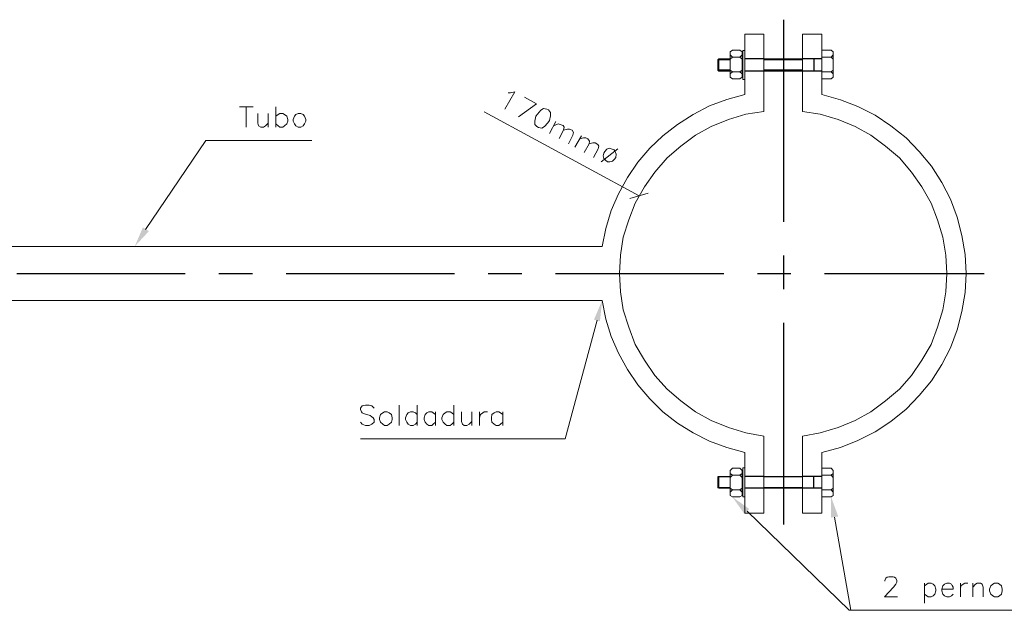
# Model space of a CAD drawing. Header units: millimetres. Extents: x 8 to 202, y 3 to 294.
# Tile 5 of 9: x 75 to 152, y 51 to 97. Entities that reach past the tile are written whole.
import ezdxf

# ---------------------------------------------------------------- set-up
doc = ezdxf.new("R2010")
doc.units = ezdxf.units.MM
doc.layers.add('DGE_CONTORNOS', color=7, linetype='Continuous', lineweight=0)
doc.layers.add('DGE_RELLENO', color=7, linetype='Continuous', lineweight=0)

msp = doc.modelspace()

# ---------------------------------------------------------------- hatches: boundary and pattern name
at = {"layer": 'DGE_RELLENO', "true_color": 0x000000}
for points in [[(85.4287, 80.8427), (84.328, 79.6574), (84.963, 81.139)], [(120.142, 73.9424), (120.777, 75.424), (120.6077, 73.8154)], [(131.8683, 58.787), (130.937, 60.0994), (132.2493, 59.168)], [(138.6417, 58.4907), (138.6417, 60.0994), (139.192, 58.5754)]]:
    msp.add_hatch(color=7, dxfattribs=at).paths.add_polyline_path(points, flags=0)

# ---------------------------------------------------------------- linework, layer by layer
at = {"layer": 'DGE_CONTORNOS', "lineweight": 30}
for points in [[(134.9163, 97.3527), (134.9163, 81.5624)], [(130.7677, 94.22), (129.794, 94.22)], [(133.3923, 94.3047), (131.9107, 94.3047)], [(136.398, 94.22), (133.3923, 94.22)], [(137.922, 94.3047), (136.398, 94.3047)], [(137.287, 94.3047), (137.287, 93.331)], [(130.7677, 93.4157), (129.794, 93.4157)], [(133.3923, 93.331), (131.9107, 93.331)], [(136.398, 93.4157), (133.3923, 93.4157)], [(137.922, 93.331), (136.398, 93.331)], [(134.9163, 78.9377), (134.9163, 76.313)], [(75.1417, 77.5407), (88.265, 77.5407)], [(90.8897, 77.5407), (93.5143, 77.5407)], [(96.139, 77.5407), (109.2623, 77.5407)], [(111.887, 77.5407), (114.5117, 77.5407)], [(117.1363, 77.5407), (130.2597, 77.5407)], [(132.8843, 77.5407), (135.509, 77.5407)], [(138.1337, 77.5407), (150.5797, 77.5407)], [(134.9163, 73.6884), (134.9163, 57.9404)], [(130.7677, 61.6657), (129.794, 61.6657)], [(133.3923, 61.708), (131.9107, 61.708)], [(136.398, 61.6657), (133.3923, 61.6657)], [(137.922, 61.708), (136.398, 61.708)], [(137.287, 60.7767), (137.287, 61.708)], [(130.7677, 60.819), (129.794, 60.819)], [(133.3923, 60.7767), (131.9107, 60.7767)], [(136.398, 60.819), (133.3923, 60.819)], [(137.922, 60.7767), (136.398, 60.7767)]]:
    msp.add_lwpolyline(points, dxfattribs=at)
at = {"layer": 'DGE_CONTORNOS', "lineweight": 13}
for points in [[(131.9107, 91.5107), (131.9107, 96.2097), (133.3923, 96.2097), (133.3923, 90.1984), (131.9953, 89.9867), (130.6407, 89.5634), (129.286, 89.013), (128.0583, 88.3357), (126.9153, 87.489), (125.857, 86.5577), (124.8833, 85.457), (124.079, 84.314), (123.3593, 83.044), (122.8513, 81.7317), (122.428, 80.377), (122.2163, 78.98), (122.1317, 77.5407), (122.2163, 76.1014), (122.428, 74.7044), (122.8513, 73.3497), (123.3593, 71.995), (124.079, 70.7674), (124.8833, 69.582), (125.857, 68.5237), (126.9153, 67.5924), (128.0583, 66.7457), (129.286, 66.0684), (130.6407, 65.518), (131.9953, 65.0947), (133.3923, 64.8407), (133.3923, 58.8294), (131.9107, 58.8294), (131.9107, 63.5707)], [(136.398, 64.8407), (136.398, 58.8294), (137.922, 58.8294), (137.922, 63.5707), (139.3613, 63.9517), (140.716, 64.502), (142.0707, 65.1794), (143.2983, 65.9837), (144.4837, 66.9574), (145.4997, 68.0157), (146.4733, 69.1587), (147.2777, 70.4287), (147.955, 71.741), (148.463, 73.138), (148.844, 74.5774), (149.098, 76.059), (149.1827, 77.5407), (149.098, 79.0224), (148.844, 80.504), (148.463, 81.9434), (147.955, 83.3404), (147.2777, 84.6527), (146.4733, 85.9227), (145.4997, 87.0657), (144.4837, 88.124), (143.2983, 89.0554), (142.0707, 89.902), (140.716, 90.5794), (139.3613, 91.0874), (137.922, 91.5107), (137.922, 96.2097), (136.398, 96.2097), (136.398, 90.1984)], [(130.937, 94.982), (130.7677, 94.855)], [(130.7677, 94.855), (130.7677, 92.8653)], [(130.7677, 94.2624), (130.937, 94.4317), (130.7677, 94.601)], [(130.937, 94.982), (131.5297, 94.982)], [(131.5297, 94.982), (131.699, 94.855)], [(131.699, 94.2624), (131.5297, 94.4317), (131.699, 94.601)], [(131.699, 94.855), (131.699, 92.8653)], [(131.7413, 94.9397), (131.9107, 94.9397), (131.9107, 92.696), (131.7413, 92.696), (131.7413, 94.9397)], [(137.922, 94.982), (138.6417, 94.982), (138.811, 94.855)], [(137.922, 94.982), (137.922, 92.7384)], [(138.6417, 94.4317), (138.811, 94.601)], [(138.811, 94.855), (138.811, 92.8653)], [(129.794, 94.22), (129.8787, 94.3047)], [(129.794, 94.22), (129.794, 93.4157)], [(130.7677, 94.3047), (129.8787, 94.3047)], [(129.8787, 94.3047), (129.8787, 93.331)], [(130.937, 94.4317), (131.5297, 94.4317)], [(136.398, 94.3047), (133.3923, 94.3047)], [(137.922, 94.4317), (138.6417, 94.4317), (138.811, 94.2624)], [(129.8787, 93.331), (129.794, 93.4157)], [(130.7677, 93.331), (129.8787, 93.331)], [(130.7677, 93.4157), (130.937, 93.2887), (130.7677, 93.1194)], [(130.937, 93.2887), (131.5297, 93.2887)], [(131.699, 93.4157), (131.5297, 93.2887), (131.699, 93.1194)], [(136.398, 93.331), (133.3923, 93.331)], [(137.922, 93.2887), (138.6417, 93.2887), (138.811, 93.1194)], [(138.6417, 93.2887), (138.811, 93.4157)], [(130.937, 92.7384), (130.7677, 92.8653)], [(130.937, 92.7384), (131.5297, 92.7384)], [(131.5297, 92.7384), (131.699, 92.8653)], [(137.922, 92.7384), (138.6417, 92.7384)], [(138.6417, 92.7384), (138.811, 92.8653)], [(131.9107, 91.5107), (130.5137, 91.1297), (129.159, 90.6217), (127.889, 89.9444), (126.6613, 89.1824), (125.5183, 88.2934), (124.5023, 87.3197), (123.571, 86.219), (122.7667, 85.0337), (122.047, 83.7637), (121.4967, 82.4514), (121.0733, 81.0544), (120.777, 79.6574)], [(92.4983, 90.537), (93.5567, 90.537)], [(93.0063, 90.537), (93.0063, 88.9707)], [(93.9377, 90.029), (93.9377, 89.267), (93.98, 89.0554), (94.1493, 88.9707), (94.361, 88.9707), (94.5303, 89.0554), (94.742, 89.267)], [(94.742, 90.029), (94.742, 88.9707)], [(95.3347, 90.537), (95.3347, 88.9707)], [(95.3347, 89.8174), (95.504, 89.9444), (95.631, 90.029), (95.885, 90.029), (96.012, 89.9444), (96.1813, 89.8174), (96.266, 89.5634), (96.266, 89.4364), (96.1813, 89.2247), (96.012, 89.0554), (95.885, 88.9707), (95.631, 88.9707), (95.504, 89.0554), (95.3347, 89.2247)], [(97.0703, 90.029), (96.901, 89.9444), (96.774, 89.8174), (96.6893, 89.5634), (96.6893, 89.4364), (96.774, 89.2247), (96.901, 89.0554), (97.0703, 88.9707), (97.282, 88.9707), (97.4513, 89.0554), (97.5783, 89.2247), (97.663, 89.4364), (97.663, 89.5634), (97.5783, 89.8174), (97.4513, 89.9444), (97.282, 90.029), (97.0703, 90.029)], [(136.398, 64.8407), (137.795, 65.0947), (139.192, 65.518), (140.5043, 66.0684), (141.732, 66.7457), (142.875, 67.5924), (143.9757, 68.5237), (144.907, 69.582), (145.7113, 70.7674), (146.431, 71.995), (146.939, 73.3497), (147.3623, 74.7044), (147.574, 76.1014), (147.6587, 77.5407), (147.574, 78.98), (147.3623, 80.377), (146.939, 81.7317), (146.431, 83.044), (145.7113, 84.314), (144.907, 85.457), (143.9757, 86.5577), (142.875, 87.489), (141.732, 88.3357), (140.5043, 89.013), (139.192, 89.5634), (137.795, 89.9867), (136.398, 90.1984)], [(120.777, 79.6574), (64.389, 79.6574)], [(120.777, 75.424), (64.389, 75.424)], [(120.777, 75.424), (121.0733, 73.9847), (121.4967, 72.63), (122.047, 71.3177), (122.7667, 70.0477), (123.571, 68.8624), (124.5023, 67.7617), (125.5183, 66.7457), (126.6613, 65.8567), (127.889, 65.0947), (129.159, 64.4597), (130.5137, 63.9517), (131.9107, 63.5707)], [(102.997, 67.042), (102.8277, 67.2114), (102.616, 67.2537), (102.3197, 67.2537), (102.0657, 67.2114), (101.9387, 67.042), (101.9387, 66.915), (102.0233, 66.7457), (102.0657, 66.661), (102.235, 66.5764), (102.7007, 66.4494), (102.8277, 66.3647), (102.9123, 66.28), (102.997, 66.153), (102.997, 65.9414), (102.8277, 65.772), (102.616, 65.6874), (102.3197, 65.6874), (102.0657, 65.772), (101.9387, 65.9414)], [(104.9443, 67.2537), (104.9443, 65.6874)], [(106.3413, 67.2537), (106.3413, 65.6874)], [(109.22, 67.2537), (109.22, 65.6874)], [(103.8013, 66.7457), (103.6743, 66.661), (103.505, 66.534), (103.4203, 66.28), (103.4203, 66.153), (103.505, 65.9414), (103.6743, 65.772), (103.8013, 65.6874), (104.013, 65.6874), (104.1823, 65.772), (104.3517, 65.9414), (104.394, 66.153), (104.394, 66.28), (104.3517, 66.534), (104.1823, 66.661), (104.013, 66.7457), (103.8013, 66.7457)], [(106.3413, 66.534), (106.2143, 66.661), (106.045, 66.7457), (105.8333, 66.7457), (105.664, 66.661), (105.537, 66.534), (105.4523, 66.28), (105.4523, 66.153), (105.537, 65.9414), (105.664, 65.772), (105.8333, 65.6874), (106.045, 65.6874), (106.2143, 65.772), (106.3413, 65.9414)], [(107.7807, 66.534), (107.6113, 66.661), (107.4843, 66.7457), (107.2727, 66.7457), (107.1033, 66.661), (106.9763, 66.534), (106.8917, 66.28), (106.8917, 66.153), (106.9763, 65.9414), (107.1033, 65.772), (107.2727, 65.6874), (107.4843, 65.6874), (107.6113, 65.772), (107.7807, 65.9414)], [(107.7807, 66.7457), (107.7807, 65.6874)], [(109.22, 66.534), (109.0507, 66.661), (108.9237, 66.7457), (108.6697, 66.7457), (108.5427, 66.661), (108.3733, 66.534), (108.2887, 66.28), (108.2887, 66.153), (108.3733, 65.9414), (108.5427, 65.772), (108.6697, 65.6874), (108.9237, 65.6874), (109.0507, 65.772), (109.22, 65.9414)], [(109.8127, 66.7457), (109.8127, 65.9837), (109.8973, 65.772), (110.0243, 65.6874), (110.236, 65.6874), (110.4053, 65.772), (110.617, 65.9837)], [(110.617, 66.7457), (110.617, 65.6874)], [(111.2097, 66.7457), (111.2097, 65.6874)], [(111.2097, 66.28), (111.2943, 66.534), (111.4637, 66.661), (111.5907, 66.7457), (111.8447, 66.7457)], [(113.03, 66.534), (112.8607, 66.661), (112.7337, 66.7457), (112.522, 66.7457), (112.3527, 66.661), (112.1833, 66.534), (112.141, 66.28), (112.141, 66.153), (112.1833, 65.9414), (112.3527, 65.772), (112.522, 65.6874), (112.7337, 65.6874), (112.8607, 65.772), (113.03, 65.9414)], [(113.03, 66.7457), (113.03, 65.6874)], [(130.937, 62.343), (130.7677, 62.1737)], [(130.937, 62.343), (131.5297, 62.343)], [(131.5297, 62.343), (131.699, 62.1737)], [(131.7413, 62.3854), (131.9107, 62.3854), (131.9107, 60.0994), (131.7413, 60.0994), (131.7413, 62.3854)], [(137.922, 62.343), (138.6417, 62.343), (138.811, 62.1737)], [(137.922, 60.0994), (137.922, 62.343)], [(129.794, 61.6657), (129.8787, 61.708), (129.8787, 60.7767)], [(129.8787, 60.7767), (129.794, 60.819), (129.794, 61.6657)], [(130.7677, 61.708), (129.8787, 61.708)], [(130.7677, 60.2264), (130.7677, 62.1737)], [(130.937, 61.7927), (130.7677, 61.9197)], [(130.937, 61.7927), (130.7677, 61.6234)], [(130.937, 61.7927), (131.5297, 61.7927)], [(131.5297, 61.7927), (131.699, 61.9197)], [(131.5297, 61.7927), (131.699, 61.6234)], [(131.699, 60.2264), (131.699, 62.1737)], [(136.398, 61.708), (133.3923, 61.708)], [(138.811, 61.9197), (138.6417, 61.7927), (137.922, 61.7927)], [(138.6417, 61.7927), (138.811, 61.6234)], [(138.811, 60.2264), (138.811, 62.1737)], [(130.7677, 60.7767), (129.8787, 60.7767)], [(130.7677, 60.7767), (130.937, 60.6497), (130.7677, 60.4804)], [(131.699, 60.7767), (131.5297, 60.6497), (131.699, 60.4804)], [(136.398, 60.7767), (133.3923, 60.7767)], [(137.922, 60.6497), (138.6417, 60.6497), (138.811, 60.7767)], [(130.937, 60.0994), (130.7677, 60.2264)], [(130.937, 60.6497), (131.5297, 60.6497)], [(130.937, 60.0994), (131.5297, 60.0994)], [(131.5297, 60.0994), (131.699, 60.2264)], [(138.811, 60.2264), (138.6417, 60.0994), (137.922, 60.0994)], [(138.6417, 60.6497), (138.811, 60.4804)], [(142.8327, 53.5377), (142.8327, 53.58), (142.9173, 53.7494), (143.002, 53.834), (143.129, 53.8764), (143.4677, 53.8764), (143.5947, 53.834), (143.6793, 53.7494), (143.764, 53.58), (143.764, 53.453), (143.6793, 53.2837), (143.51, 53.072), (142.7903, 52.31), (143.8063, 52.31)], [(145.923, 53.3684), (145.923, 51.802)], [(145.923, 53.1567), (146.0923, 53.2837), (146.2193, 53.3684), (146.431, 53.3684), (146.6003, 53.2837), (146.7273, 53.1567), (146.812, 52.9027), (146.812, 52.7757), (146.7273, 52.5217), (146.6003, 52.3947), (146.431, 52.31), (146.2193, 52.31), (146.0923, 52.3947), (145.923, 52.5217)], [(147.2777, 52.9027), (148.1667, 52.9027), (148.1667, 53.072), (148.082, 53.199), (148.0397, 53.2837), (147.8703, 53.3684), (147.6587, 53.3684), (147.4893, 53.2837), (147.3623, 53.1567), (147.2777, 52.9027), (147.2777, 52.7757), (147.3623, 52.5217), (147.4893, 52.3947), (147.6587, 52.31), (147.8703, 52.31), (148.0397, 52.3947), (148.1667, 52.5217)], [(148.717, 53.3684), (148.717, 52.31)], [(148.717, 52.9027), (148.7593, 53.1567), (148.9287, 53.2837), (149.0557, 53.3684), (149.3097, 53.3684)], [(149.6907, 53.3684), (149.6907, 52.31)], [(149.6907, 53.072), (149.9023, 53.2837), (150.0293, 53.3684), (150.2833, 53.3684), (150.4103, 53.2837), (150.495, 53.072), (150.495, 52.31)], [(151.384, 53.3684), (151.257, 53.2837), (151.0877, 53.1567), (151.003, 52.9027), (151.003, 52.7757), (151.0877, 52.5217), (151.257, 52.3947), (151.384, 52.31), (151.638, 52.31), (151.765, 52.3947), (151.9343, 52.5217), (151.9767, 52.7757), (151.9767, 52.9027), (151.9343, 53.1567), (151.765, 53.2837), (151.638, 53.3684), (151.384, 53.3684)]]:
    msp.add_lwpolyline(points, dxfattribs=at)
at = {"layer": 'DGE_CONTORNOS', "lineweight": 5}
for points in [[(113.4533, 91.6377), (113.6227, 91.6377), (113.9613, 91.7224), (113.1993, 90.3677)], [(114.2577, 89.775), (115.6547, 90.791), (114.7233, 91.299)], [(111.5907, 90.156), (123.6557, 83.5944)], [(116.459, 90.3677), (116.205, 90.41), (115.9933, 90.283), (115.7393, 89.9867), (115.6123, 89.8174), (115.5277, 89.4364), (115.5277, 89.1824), (115.697, 89.013), (115.824, 88.9284), (116.078, 88.886), (116.2897, 89.013), (116.5437, 89.3094), (116.6707, 89.4787), (116.7553, 89.8597), (116.7553, 90.1137), (116.586, 90.3254), (116.459, 90.3677)], [(117.1787, 89.394), (116.6707, 88.4627)], [(117.0517, 89.0977), (117.348, 89.2247), (117.5173, 89.1824), (117.729, 89.0977), (117.8137, 88.9707), (117.7713, 88.7167), (117.4327, 88.0817)], [(117.7713, 88.7167), (118.0677, 88.8014), (118.237, 88.8014), (118.4487, 88.7167), (118.5333, 88.5474), (118.491, 88.3357), (118.1523, 87.6584)], [(85.1747, 80.9697), (89.8737, 87.9124), (98.1287, 87.9124)], [(119.1683, 88.2934), (118.6603, 87.4044)], [(119.0413, 88.0394), (119.3377, 88.124), (119.507, 88.124), (119.6763, 88.0394), (119.8033, 87.87), (119.761, 87.6584), (119.38, 86.981)], [(119.761, 87.6584), (120.0573, 87.743), (120.2267, 87.743), (120.4383, 87.616), (120.523, 87.489), (120.4807, 87.2774), (120.0997, 86.6)], [(122.0047, 87.2774), (120.6923, 86.2614)], [(121.4967, 87.2774), (121.3273, 87.3197), (121.158, 87.235), (120.9887, 87.0657), (120.904, 86.9387), (120.8617, 86.727), (120.904, 86.5154), (121.031, 86.3884), (121.2003, 86.2614), (121.3697, 86.2614), (121.5813, 86.3037), (121.7507, 86.473), (121.8353, 86.6), (121.8777, 86.854), (121.793, 87.0657), (121.7083, 87.1927), (121.4967, 87.2774)], [(122.936, 83.3827), (124.3753, 83.806)], [(134.9163, 77.456), (134.9163, 77.6254)], [(134.7893, 77.5407), (135.001, 77.5407)], [(120.396, 73.9), (117.8983, 64.629), (101.9387, 64.629)], [(132.08, 58.9987), (140.0387, 51.2517), (142.6633, 51.2517)], [(138.8957, 58.533), (140.1657, 51.2517), (171.5347, 51.2517)]]:
    msp.add_lwpolyline(points, dxfattribs=at)

doc.saveas('drawing.dxf')
